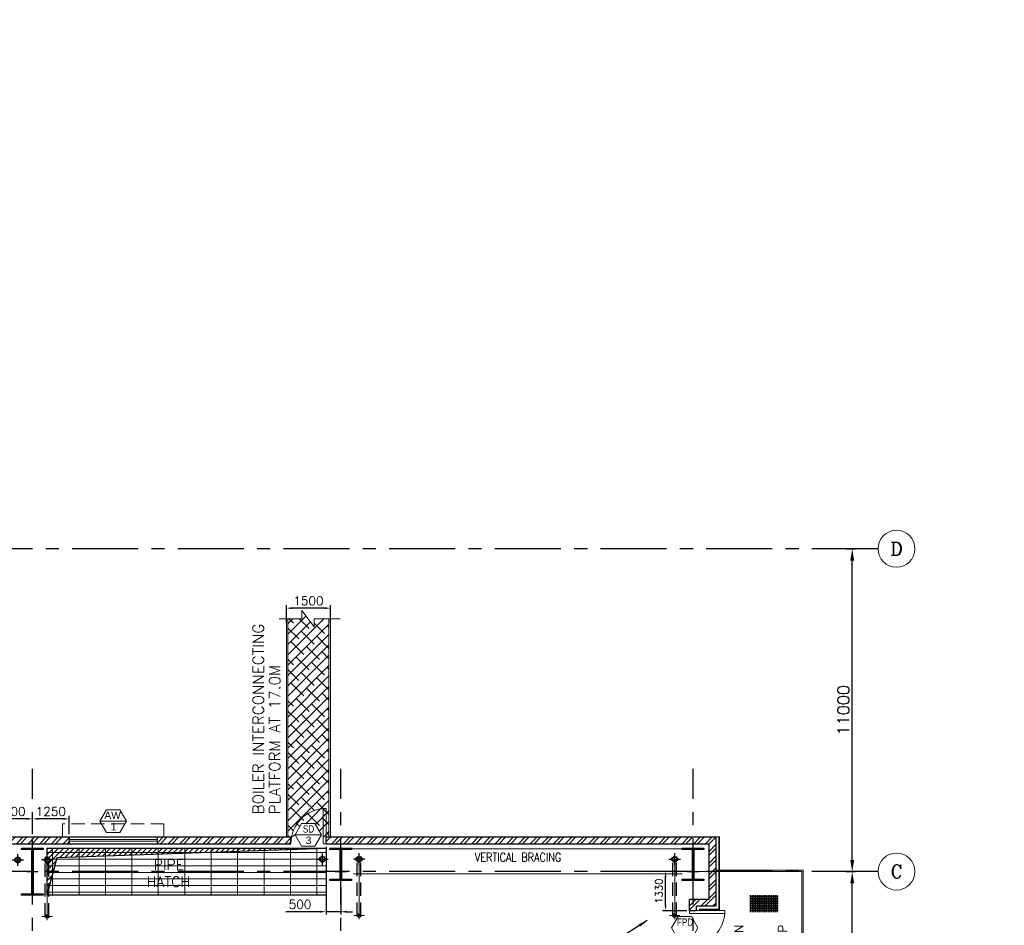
# Model space of a CAD drawing. Header units: inches. Extents: x 306235 to 1392759, y -66369 to 421098.
# Tile 53 of 91: x 537557 to 571094, y -8608 to 22248. Entities that reach past the tile are written whole.
import ezdxf
from ezdxf.enums import TextEntityAlignment as Align

# ---------------------------------------------------------------- set-up
doc = ezdxf.new("R2010")
doc.units = ezdxf.units.IN
doc.header["$LTSCALE"] = 1800
doc.header["$MEASUREMENT"] = 0
for name, pattern in [('1 NORTH ELEVATION$0$NORTH ELEVATION$0$HIDDEN', [0.375, 0.25, -0.125]), ('CENTER', [2, 1.25, -0.25, 0.25, -0.25]), ('CENTER2', [1.125, 0.75, -0.125, 0.125, -0.125]), ('DASHED', [0.75, 0.5, -0.25]), ('HIDDEN', [0.375, 0.25, -0.125]), ('HIDDEN2', [0.1875, 0.125, -0.0625])]:
    doc.linetypes.add(name, pattern=pattern)
doc.layers.get('0').update_dxf_attribs({"color": 253, "lineweight": 9})
for name, color, linetype, lineweight in [('2CON', 1, 'Continuous', 13), ('7', 8, 'CENTER', 13), ('A-CHEQUERED PLATE HATCH', 252, 'Continuous', 9), ('A-DOOR', 31, 'Continuous', 9), ('A-REMOVABLE GRATING', 252, 'Continuous', 9), ('A-WIN TAG', 3, 'Continuous', 13), ('A-WIN TAG TEXT', 3, 'Continuous', 13), ('BEAM-STRINGER', 2, 'Continuous', 9), ('BKT', 6, 'Continuous', 13), ('CL', 8, 'CENTER', 15), ('CLAD-1', 3, 'Continuous', 15), ('dimension line', 4, 'Continuous', 13), ('DRAIN', 251, 'DASHED', 25), ('HANDRAIL', 3, 'Continuous', 15), ('HATCH-1', 252, 'Continuous', 9), ('LEADER', 4, 'Continuous', 15), ('STAIR', 2, 'Continuous', 18), ('STAIR STEP', 11, 'Continuous', 5), ('STEEL', 231, 'Continuous', 18), ('STUB', 1, 'Continuous', 9), ('SUNSHADE', 2, '1 NORTH ELEVATION$0$NORTH ELEVATION$0$HIDDEN', 13), ('WALL HATCH', 251, 'Continuous', 13), ('WINDOW', 3, 'Continuous', 13)]:
    doc.layers.add(name, color=color, linetype=linetype, lineweight=lineweight)
for name, color, linetype in [('BRACING', 1, 'HIDDEN'), ('CEN', 2, 'CENTER'), ('COL', 1, 'Continuous'), ('DIM', 4, 'Continuous'), ('GRID', 251, 'CENTER'), ('OPENING', 40, 'Continuous'), ('RAIN WATER', 6, 'Continuous'), ('REV1', 3, 'Continuous'), ('TEXT', 3, 'Continuous'), ('WALL', 6, 'Continuous'), ('WALL1', 6, 'Continuous')]:
    doc.layers.add(name, color=color, linetype=linetype)
doc.styles.add('COMPLEX', font='complex')
doc.styles.add('ROAMNS', font='ROMANS.shx')
doc.styles.add('ROMANS', font='romans.shx')
doc.styles.add('ROMANT', font='romant')
doc.styles.get("Standard").update_dxf_attribs({"font": 'arial.ttf'})
doc.linetypes.add('FENCELINE1', pattern='A,0.25,-0.1,[133,ltypeshp.shx,S=0.1,R=0,X=-0.1,Y=0],-0.1,1', length=1.45)
doc.dimstyles.new('DIM INT 1', dxfattribs={"dimtxt": 300, "dimasz": 200, "dimexe": 100, "dimexo": 100, "dimgap": 100, "dimtad": 1, "dimdec": 0, "dimzin": 13, "dimdsep": 46, "dimlunit": 5, "dimtxsty": 'ROAMNS', "dimblk1": 'CLOSEDBLANK', "dimcen": 0.09, "dimclrd": 9, "dimclre": 9, "dimclrt": 4, "dimadec": 0, "dimazin": 0, "dimtfac": 1, "dimtdec": 0, "dimtix": 1, "dimtmove": 2, "dimatfit": 3, "dimfxl": 1, "dimtolj": 1, "dimtzin": 13, "dimarcsym": 0})
doc.dimstyles.new('DIM INT 2.5', dxfattribs={"dimtxt": 250, "dimasz": 180, "dimexe": 100, "dimexo": 100, "dimgap": 100, "dimtad": 1, "dimdec": 0, "dimzin": 13, "dimdsep": 46, "dimlunit": 5, "dimtxsty": 'ROAMNS', "dimcen": 0.09, "dimclrd": 9, "dimclre": 9, "dimclrt": 4, "dimadec": 0, "dimazin": 0, "dimtfac": 1, "dimtdec": 0, "dimtix": 1, "dimtmove": 2, "dimatfit": 3, "dimfxl": 1, "dimtolj": 1, "dimtzin": 13, "dimarcsym": 0})
doc.dimstyles.new('DIM100 x2', dxfattribs={"dimscale": 0, "dimtxt": 400, "dimasz": 400, "dimexe": 100, "dimexo": 100, "dimgap": 100, "dimtad": 1, "dimdec": 0, "dimzin": 13, "dimdsep": 46, "dimtxsty": 'ROMANS', "dimblk2": 'OBLIQUE', "dimcen": 100, "dimdle": 100, "dimclrd": 9, "dimclre": 9, "dimclrt": 4, "dimadec": 0, "dimazin": 0, "dimtfac": 1.1, "dimtdec": 0, "dimtix": 1, "dimtmove": 2, "dimatfit": 3, "dimfxl": 1, "dimtolj": 1, "dimtzin": 13, "dimarcsym": 0})
doc.dimstyles.get("Standard").update_dxf_attribs({"dimtxt": 0.18, "dimasz": 0.18, "dimexe": 0.18, "dimexo": 0.0625, "dimgap": 0.09, "dimtad": 0, "dimtih": 1, "dimtoh": 1, "dimdec": 4, "dimzin": 0, "dimdsep": 46, "dimtxsty": 'Standard', "dimcen": 0.09, "dimadec": 0, "dimazin": 0, "dimtfac": 1, "dimtdec": 4, "dimtofl": 0, "dimtmove": 0, "dimatfit": 3, "dimfxl": 1, "dimtolj": 1, "dimtzin": 0, "dimarcsym": 0})

# ---------------------------------------------------------------- blocks, each defined once
blk = doc.blocks.new('*D16')
at = {"layer": 'Defpoints', "color": 0, "transparency": 16777216}
for p in [(565612, -6779), (565914, -6779), (565612, -19779)]:
    blk.add_point(p, dxfattribs=at)
at = {"layer": 'dimension line', "color": 9, "lineweight": -2, "transparency": 16777216}
for p, q in [((565712, -6779), (566014, -6779)), ((565914, -19379), (565914, -7179)), ((565712, -19779), (566014, -19779))]:
    blk.add_line(p, q, dxfattribs=at)
at = {"layer": 'dimension line', "color": 9, "transparency": 16777216}
for points in [[(565847, -7179), (565981, -7179), (565914, -6779)], [(565847, -19379), (565981, -19379), (565914, -19779)]]:
    blk.add_solid(points, dxfattribs=at)
at = {"layer": 'dimension line', "color": 4, "transparency": 16777216, "insert": (565614, -13279), "char_height": 400, "attachment_point": 5, "rotation": 90, "style": 'ROMANS'}
blk.add_mtext('\\A1;13000', dxfattribs=at)
blk = doc.blocks.new('_Oblique')
at = {"color": 0, "linetype": 'ByBlock', "lineweight": -2}
blk.add_line((-0.5, -0.5), (0.5, 0.5), dxfattribs=at)
blk = doc.blocks.new('C-ROW COLUMN (above17m)')
at = {"layer": 'COL'}
h = blk.add_hatch(dxfattribs=at)
h.set_pattern_fill('ANSI31', color=256, scale=200, style=0)
h.set_pattern_definition([(45, (-78771.347, -120071.694), (-17.6776695, 17.6776695), [])])
h.paths.add_polyline_path([(22, 755), (-22, 755), (-22, -255), (22, -255)])
h.paths.add_polyline_path([(370, -300), (370, -255), (-370, -255), (-370, -300)])
h.paths.add_polyline_path([(-370, 800), (-370, 755), (370, 755), (370, 800)])
at = {"layer": 'CEN'}
for p, q in [((0, -300), (0, 800)), ((-192, 0), (192, 0))]:
    blk.add_line(p, q, dxfattribs=at)
at = {"layer": 'COL'}
for points in [[(-370, 800), (370, 800), (370, 755), (-370, 755)], [(-22, 755), (22, 755), (22, -255), (-22, -255)], [(-370, -255), (370, -255), (370, -300), (-370, -300)]]:
    blk.add_lwpolyline(points, close=True, dxfattribs=at)
blk = doc.blocks.new('GRD')
at = {"layer": 'CL', "linetype": 'Continuous'}
blk.add_circle((0, 419.99985), 419.99985, dxfattribs=at)
at = {"layer": 'CL', "color": 4, "style": 'COMPLEX'}
blk.add_attdef('GRD', text='', height=300, dxfattribs=at).set_placement((0, 419.99985), align=Align.MIDDLE)
blk = doc.blocks.new('*D471')
at = {"layer": 'Defpoints', "color": 0, "transparency": 16777216}
for p in [(546642, 2198), (546642, 1588), (548142, 1588)]:
    blk.add_point(p, dxfattribs=at)
at = {"layer": 'DIM', "color": 9, "lineweight": -2, "transparency": 16777216}
for p, q in [((546642, 1688), (546642, 2298)), ((547942, 2198), (546842, 2198)), ((548142, 1688), (548142, 2298))]:
    blk.add_line(p, q, dxfattribs=at)
at = {"layer": 'DIM', "color": 9, "transparency": 16777216}
for points in [[(546842, 2232), (546842, 2165), (546642, 2198)], [(547942, 2232), (547942, 2165), (548142, 2198)]]:
    blk.add_solid(points, dxfattribs=at)
at = {"layer": 'DIM', "color": 4, "transparency": 16777216, "insert": (547392, 2448), "char_height": 300, "attachment_point": 5, "style": 'ROAMNS'}
blk.add_mtext('\\A1;1500', dxfattribs=at)
blk = doc.blocks.new('_ClosedBlank')
at = {"color": 0, "linetype": 'ByBlock', "lineweight": -2}
for p, q in [((-1, 0.17), (0, 0)), ((-1, 0.17), (-1, -0.17)), ((0, 0), (-1, -0.17))]:
    blk.add_line(p, q, dxfattribs=at)
blk = doc.blocks.new('M_Door Single - 1200 x 2100mm D1-Level 1')
at = {"layer": 'A-DOOR'}
for p, q in [((500, 115), (500, 1315)), ((600, 1315), (500, 1315)), ((600, 115), (600, 1315)), ((600, 115), (500, 115))]:
    blk.add_line(p, q, dxfattribs=at)
blk.add_arc((600, 115), 1200, 90, 180, dxfattribs=at)
blk = doc.blocks.new('*D476')
at = {"layer": 'Defpoints', "color": 0, "transparency": 16777216}
for p in [(547992, -5829), (548492, -7215), (547992, -8145)]:
    blk.add_point(p, dxfattribs=at)
at = {"layer": 'DIM', "color": 9, "lineweight": -2, "transparency": 16777216}
for p, q in [((547992, -5929), (547992, -8245)), ((548492, -7315), (548492, -8245)), ((547792, -8145), (546620, -8145)), ((548492, -8145), (547992, -8145)), ((548692, -8145), (548892, -8145))]:
    blk.add_line(p, q, dxfattribs=at)
at = {"layer": 'DIM', "color": 9, "transparency": 16777216}
for points in [[(547792, -8112), (547792, -8178), (547992, -8145)], [(548692, -8112), (548692, -8178), (548492, -8145)]]:
    blk.add_solid(points, dxfattribs=at)
at = {"layer": 'DIM', "color": 4, "transparency": 16777216, "insert": (547106, -7895), "char_height": 300, "attachment_point": 5, "style": 'ROAMNS'}
blk.add_mtext('\\A1;500', dxfattribs=at)
blk = doc.blocks.new('*D536')
at = {"layer": 'Defpoints', "color": 0, "transparency": 16777216}
for p in [(536492, -4981), (536492, -5599), (537992, -5599)]:
    blk.add_point(p, dxfattribs=at)
at = {"layer": 'DIM', "color": 9, "lineweight": -2, "transparency": 16777216}
for p, q in [((536492, -5499), (536492, -4881)), ((537792, -4981), (536692, -4981)), ((537992, -5499), (537992, -4881))]:
    blk.add_line(p, q, dxfattribs=at)
at = {"layer": 'DIM', "color": 9, "transparency": 16777216}
for points in [[(536692, -4948), (536692, -5014), (536492, -4981)], [(537792, -4948), (537792, -5014), (537992, -4981)]]:
    blk.add_solid(points, dxfattribs=at)
at = {"layer": 'DIM', "color": 4, "transparency": 16777216, "insert": (537242, -4731), "char_height": 300, "attachment_point": 5, "style": 'ROAMNS'}
blk.add_mtext('\\A1;1500', dxfattribs=at)
blk = doc.blocks.new('*D543')
at = {"layer": 'Defpoints', "color": 0, "transparency": 16777216}
for p in [(537992, -4981), (537992, -5599), (539242, -5599)]:
    blk.add_point(p, dxfattribs=at)
at = {"layer": 'DIM', "color": 9, "lineweight": -2, "transparency": 16777216}
for p, q in [((537992, -5499), (537992, -4881)), ((539042, -4981), (538192, -4981)), ((539242, -5499), (539242, -4881))]:
    blk.add_line(p, q, dxfattribs=at)
at = {"layer": 'DIM', "color": 9, "transparency": 16777216}
for points in [[(538192, -4948), (538192, -5014), (537992, -4981)], [(539042, -4948), (539042, -5014), (539242, -4981)]]:
    blk.add_solid(points, dxfattribs=at)
at = {"layer": 'DIM', "color": 4, "transparency": 16777216, "insert": (538617, -4731), "char_height": 300, "attachment_point": 5, "style": 'ROAMNS'}
blk.add_mtext('\\A1;1250', dxfattribs=at)
blk = doc.blocks.new('*D581')
at = {"layer": 'Defpoints', "color": 0, "transparency": 16777216}
for p in [(565612, 4221), (565914, 4221), (565612, -6779)]:
    blk.add_point(p, dxfattribs=at)
at = {"layer": 'dimension line', "color": 9, "lineweight": -2, "transparency": 16777216}
for p, q in [((565712, 4221), (566014, 4221)), ((565914, -6379), (565914, 3821)), ((565712, -6779), (566014, -6779))]:
    blk.add_line(p, q, dxfattribs=at)
at = {"layer": 'dimension line', "color": 9, "transparency": 16777216}
for points in [[(565847, 3821), (565981, 3821), (565914, 4221)], [(565847, -6379), (565981, -6379), (565914, -6779)]]:
    blk.add_solid(points, dxfattribs=at)
at = {"layer": 'dimension line', "color": 4, "transparency": 16777216, "insert": (565614, -1279), "char_height": 400, "attachment_point": 5, "rotation": 90, "style": 'ROMANS'}
blk.add_mtext('\\A1;11000', dxfattribs=at)
blk = doc.blocks.new('*X668')
at = {"color": 0}
for p, q in [((12311, 26645), (12323, 26656)), ((12341, 26586), (12411, 26656)), ((12691, 26227), (12349, 26569)), ((12721, 26286), (12351, 26656)), ((12370, 26527), (12499, 26656)), ((12400, 26468), (12588, 26656)), ((12429, 26409), (12676, 26656)), ((12750, 26345), (12439, 26656)), ((12459, 26350), (12764, 26656)), ((12488, 26291), (12853, 26656)), ((12518, 26232), (12870, 26585)), ((12780, 26404), (12528, 26656)), ((12547, 26173), (12782, 26408)), ((12809, 26463), (12616, 26656)), ((12839, 26522), (12704, 26656)), ((12868, 26581), (12793, 26656)), ((12897, 26640), (12881, 26656)), ((12662, 26168), (12437, 26393)), ((12632, 26109), (12526, 26216)), ((12576, 26114), (12693, 26231))]:
    blk.add_line(p, q, dxfattribs=at)
blk = doc.blocks.new('CHQD')
at = {"layer": 'DIM', "linetype": 'Continuous'}
h = blk.add_hatch(dxfattribs=at)
h.set_pattern_fill('NET', color=8, scale=600, style=0)
h.set_pattern_definition([(0, (27159.59, -27284.97), (0, 75), []), (90, (27159.59, -27284.97), (-75, 5e-15), [])])
h.paths.add_polyline_path([(353, 575), (-364, 575), (-364, -595), (353, -595)])
blk = doc.blocks.new('A$C4D84554F')
at = {"layer": 'DIM', "xscale": 0.8, "yscale": 0.8, "zscale": 0.8}
blk.add_blockref('CHQD', (608, 271), dxfattribs=at)
blk = doc.blocks.new('A$C72DA0F19')
at = {"layer": 'HATCH-1'}
h = blk.add_hatch(dxfattribs=at)
h.set_pattern_fill('ANSI31', color=256, scale=100)
h.paths.add_polyline_path([(-125, 250), (125, 250), (125, 225), (-125, 225)])
h.paths.add_polyline_path([(10, 225), (10, -225), (-10, -225), (-10, 225)])
h.paths.add_polyline_path([(-125, -250), (125, -250), (125, -225), (-125, -225)])
at = {"layer": 'STUB'}
for points in [[(-125, 250), (125, 250), (125, 225), (-125, 225)], [(10, 225), (10, -225), (-10, -225), (-10, 225)], [(-125, -250), (125, -250), (125, -225), (-125, -225)]]:
    blk.add_lwpolyline(points, close=True, dxfattribs=at)
blk = doc.blocks.new('A$C212928E5')
at = {"layer": 'DIM', "linetype": 'Continuous'}
h = blk.add_hatch(dxfattribs=at)
h.set_pattern_fill('NET', color=8, scale=600, style=0)
h.set_pattern_definition([(180, (-15582.64, -23713.44), (0, 60.48), []), (90, (-15582.64, -23713.44), (60.48, 4e-15), [])])
h.paths.add_polyline_path([(6034, -1405), (6612, -1405), (6612, -1856), (6034, -1856)])
h = blk.add_hatch(dxfattribs=at)
h.set_pattern_fill('NET', color=8, scale=600, style=0)
h.set_pattern_definition([(180, (-15582.64, -25161.233), (0, 60.48), []), (90, (-15582.64, -25161.233), (60.48, 4e-15), [])])
h.paths.add_polyline_path([(6034, -2853), (6612, -2853), (6612, -3304), (6034, -3304)])
at = {"layer": 'BEAM-STRINGER'}
for p, q in [((10350, -1000), (10350, -115)), ((10350, -1000), (0, -1000)), ((10350, -2200), (2450, -2200)), ((2450, -2200), (2450, -2500)), ((10350, -2200), (10350, -2500)), ((4214, -2500), (2450, -2500)), ((10350, -2500), (4566, -2500)), ((4024, -3700), (0, -3700)), ((13000, -3700), (4376, -3700))]:
    blk.add_line(p, q, dxfattribs=at)
at = {"layer": 'BKT'}
for p, q in [((0, -3700), (0, -23)), ((7500, -2200), (7500, -250)), ((13000, -3700), (13000, -23))]:
    blk.add_line(p, q, dxfattribs=at)
at = {"layer": 'COL', "color": 9}
for p, q in [((2142, -1571), (2265, -1571)), ((2142, -1641), (2142, -1571)), ((2142, -1641), (2265, -1641)), ((2265, -1711), (2265, -1474)), ((2501, -1592), (2265, -1474)), ((2501, -1592), (2265, -1711)), ((10237, -1612), (10474, -1494)), ((10237, -1612), (10473, -1730)), ((10473, -1730), (10473, -1494)), ((10596, -1591), (10474, -1591)), ((10596, -1661), (10474, -1661)), ((10596, -1661), (10596, -1591)), ((2494, -3086), (2257, -2968)), ((2258, -3205), (2258, -2968)), ((10232, -3107), (10468, -2989)), ((10468, -3225), (10468, -2989)), ((2135, -3065), (2257, -3065)), ((2135, -3135), (2135, -3065)), ((2135, -3135), (2257, -3135)), ((2494, -3086), (2258, -3205)), ((10231, -3107), (10467, -3225)), ((10590, -3086), (10468, -3086)), ((10590, -3156), (10468, -3156)), ((10590, -3156), (10590, -3086))]:
    blk.add_line(p, q, dxfattribs=at)
at = {"layer": 'HANDRAIL', "linetype": 'FENCELINE1', "ltscale": 0.25}
for p, q in [((10300, -950), (10300, -115)), ((10300, -950), (-50, -950)), ((-50, -3750), (-50, -950)), ((13050, -3750), (13050, -775)), ((4016, -3750), (-50, -3750)), ((13050, -3750), (4368, -3750))]:
    blk.add_line(p, q, dxfattribs=at)
for points in [[(4221, -2450), (2500, -2450), (2500, -2250), (10300, -2250), (10300, -2450), (8199, -2450)], [(8199, -2450), (4573, -2450)]]:
    blk.add_lwpolyline(points, dxfattribs=at)
at = {"layer": 'STAIR STEP'}
for p, q in [((2500, -2200), (2500, -1000)), ((2750, -2200), (2750, -1000)), ((3000, -2200), (3000, -1000)), ((3250, -2200), (3250, -1000)), ((3500, -2200), (3500, -1000)), ((3750, -2200), (3750, -1000)), ((4000, -2200), (4000, -1000)), ((4250, -2200), (4250, -1000)), ((4500, -2200), (4500, -1000)), ((4750, -2200), (4750, -1000)), ((5000, -2200), (5000, -1000)), ((7750, -2200), (7750, -1000)), ((8000, -2200), (8000, -1000)), ((8250, -2200), (8250, -1000)), ((8500, -2200), (8500, -1000)), ((8750, -2200), (8750, -1000)), ((9000, -2200), (9000, -1000)), ((9250, -2200), (9250, -1000)), ((9500, -2200), (9500, -1000)), ((9750, -2200), (9750, -1000)), ((10000, -2200), (10000, -1000)), ((10250, -2200), (10250, -1000)), ((4250, -3046), (4250, -3023))]:
    blk.add_line(p, q, dxfattribs=at)
at = {"layer": 'STAIR STEP', "linetype": 'HIDDEN2'}
for p, q in [((2500, -3700), (2500, -2500)), ((2750, -3700), (2750, -2500)), ((3000, -3700), (3000, -2500)), ((3250, -3700), (3250, -2500)), ((3500, -3700), (3500, -2500)), ((3750, -3700), (3750, -2500)), ((4000, -3700), (4000, -2500)), ((4750, -3700), (4750, -2500)), ((5000, -3700), (5000, -2500)), ((7750, -3700), (7750, -2500)), ((8000, -3700), (8000, -2500)), ((8250, -3700), (8250, -2500)), ((8500, -3700), (8500, -2500)), ((8750, -3700), (8750, -2500)), ((9000, -3700), (9000, -2500)), ((9250, -3700), (9250, -2500)), ((9500, -3700), (9500, -2500)), ((9750, -3700), (9750, -2500)), ((10000, -3700), (10000, -2500)), ((10250, -3700), (10250, -2500)), ((4500, -3700), (4500, -2898))]:
    blk.add_line(p, q, dxfattribs=at)
at = {"layer": 'STAIR STEP'}
for points in [[(4231, -2380), (4160, -2898), (4025, -2898), (4291, -3046), (4134, -3046), (3998, -3856)], [(4583, -2380), (4511, -2898), (4377, -2898), (4643, -3046), (4486, -3046), (4350, -3856)]]:
    blk.add_lwpolyline(points, dxfattribs=at)
at = {"layer": 'COL', "color": 8, "yscale": 0.3937500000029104, "zscale": 0.3937500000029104}
for p, xscale, rotation in [((12760, -6556), 0.3937500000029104, 90), ((-22, -6576), -0.3937500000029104, 270), ((12753, -8050), 0.3937500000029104, 90), ((-28, -8071), -0.3937500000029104, 270)]:
    blk.add_blockref('*X668', p, dxfattribs=dict(at, xscale=xscale, rotation=rotation))
at = {"layer": 'DIM', "xscale": -1.00800000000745, "yscale": 1.008000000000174, "zscale": 1.008}
for p in [(1702, -2659), (12512, -2689)]:
    blk.add_blockref('A$C4D84554F', p, dxfattribs=at)
at = {"layer": 'STUB'}
blk.add_blockref('A$C72DA0F19', (7500, 0), dxfattribs=at)
at = {"layer": 'TEXT', "style": 'ROAMNS'}
for s, p in [('UP', (1443, -1690)), ('DN', (10642, -1710)), ('DN', (1519, -3184)), ('UP', (10640, -3205))]:
    blk.add_text(s, height=300, dxfattribs=at).set_placement(p)
blk = doc.blocks.new('*D673')
at = {"layer": 'Defpoints', "color": 0, "transparency": 16777216}
for p in [(560377, -6779), (560377, -8109)]:
    blk.add_point(p, dxfattribs=at)
at = {"layer": 'REV1', "color": 9, "lineweight": -2, "transparency": 16777216}
for p, q in [((560277, -6779), (559455, -6779)), ((559555, -7929), (559555, -6959)), ((560277, -8109), (559455, -8109))]:
    blk.add_line(p, q, dxfattribs=at)
at = {"layer": 'REV1', "color": 9, "transparency": 16777216}
for points in [[(559525, -6959), (559585, -6959), (559555, -6779)], [(559525, -7929), (559585, -7929), (559555, -8109)]]:
    blk.add_solid(points, dxfattribs=at)
at = {"layer": 'REV1', "color": 4, "transparency": 16777216, "insert": (559330, -7444), "char_height": 250, "attachment_point": 5, "rotation": 90, "style": 'ROAMNS', "bg_fill": 3, "box_fill_scale": 1.25, "bg_fill_color": 256, "bg_fill_true_color": 13158600, "bg_fill_transparency": 0}
blk.add_mtext('\\A1;1330', dxfattribs=at)
at = {"layer": 'Defpoints', "color": 0, "transparency": 16777216}
blk.add_point((559555, -6779), dxfattribs=at)
blk = doc.blocks.new('RWDP')
at = {"layer": 'RAIN WATER', "linetype": 'CENTER2', "ltscale": 0.05}
for p, q in [((700, -600), (300, -600)), ((500, -400), (500, -800))]:
    blk.add_line(p, q, dxfattribs=at)
at = {"layer": 'RAIN WATER', "linetype": 'HIDDEN2', "ltscale": 0.25}
blk.add_circle((500, -600), 100, dxfattribs=at)
at = {"layer": 'RAIN WATER', "ltscale": 0.25}
blk.add_circle((500, -600), 75, dxfattribs=at)

msp = doc.modelspace()

# ---------------------------------------------------------------- hatches: boundary and pattern name
at = {"layer": 'A-CHEQUERED PLATE HATCH', "linetype": 'Continuous'}
h = msp.add_hatch(dxfattribs=at)
h.set_pattern_fill('ANSI38', color=256, scale=2000, angle=180, style=0)
h.set_pattern_definition([(225, (-28084.2, -160863.58), (176.7767, -176.7767), []), (315, (-28084.2, -160863.58), (530.33009, -176.7767), [625, -375])])
h.paths.add_polyline_path([(547169.1, 1838.8), (546691.6, 1838.8), (546691.6, -5598.7), (546976.9, -5598.7), (546934, -5524.4), (547159, -5134.7), (547609, -5134.7), (547834, -5524.4), (547791.1, -5598.7), (548091.6, -5599.8), (548091.6, 1837.7), (547584.1, 1838.8), (547584.1, 1564.4), (547169.1, 2119.6)])
at = {"layer": 'A-REMOVABLE GRATING'}
h = msp.add_hatch(dxfattribs=at)
h.set_pattern_fill('GRATE', color=256, scale=7200, style=0)
h.set_pattern_definition([(0, (-87722.1, -144504), (0, 225), []), (90, (-87722.1, -144504), (-900, 6e-14), [])])
h.paths.add_polyline_path([(538491.6, -5978.7), (547991.6, -5978.7), (547991.6, -7578.7), (538491.6, -7578.7)])
h.paths.add_polyline_path([(541792.5, -7384.8), (543484.2, -7384.8), (543484.2, -6276.5), (541792.5, -6276.5)], flags=24)
at = {"layer": 'COL'}
h = msp.add_hatch(dxfattribs=at)
h.set_pattern_fill('ANSI31', color=256, scale=200, style=0)
h.set_pattern_definition([(45, (459220.25, -126850.383), (-17.6776695, 17.6776695), [])])
h.paths.add_polyline_path([(538361.6, -5978.7), (537621.6, -5978.7), (537621.6, -6023.7), (538361.6, -6023.7)])
h.paths.add_polyline_path([(538014.1, -6023.7), (537969.1, -6023.7), (537969.1, -7533.7), (538014.1, -7533.7)])
h.paths.add_polyline_path([(538361.6, -7533.7), (537621.6, -7533.7), (537621.6, -7578.7), (538361.6, -7578.7)])
at = {"layer": 'OPENING'}
h = msp.add_hatch(dxfattribs=at)
h.set_pattern_fill('ANSI31', color=8, scale=1000, style=0)
h.set_pattern_definition([(45, (-87722.11, -144504), (-88.388348, 88.388348), [])])
h.paths.add_polyline_path([(547991.6, -5978.7), (538491.6, -5978.7), (538491.6, -6778.7), (538706, -6778.7), (538834.6, -6298.5)])
h.paths.add_polyline_path([(538706, -6778.7), (538491.6, -6778.7), (538491.6, -7578.7)])
at = {"layer": 'WALL HATCH'}
h = msp.add_hatch(dxfattribs=at)
h.set_pattern_fill('ANSI32', color=256, scale=750, style=0)
h.set_pattern_definition([(45, (-125722.24, -188915.74), (-198.87378, 198.87378), []), (45, (-125589.66, -188915.74), (-198.87378, 198.87378), [])])
h.paths.add_polyline_path([(547991.6, -5598.7), (547991.6, -5828.7), (561266.6, -5828.7), (561266.6, -5598.7)])
h.paths.add_polyline_path([(509991.6, -5598.8), (509991.6, -5828.7), (511991.6, -5828.7), (511991.6, -5598.8), (514991.6, -5598.8), (514991.6, -5828.7), (517741.6, -5828.7), (517741.6, -5598.8), (520741.6, -5598.8), (520741.6, -5828.7), (522741.6, -5828.7), (522741.6, -5598.8), (525741.6, -5598.8), (525741.6, -5828.7), (528491.6, -5828.7), (528491.6, -5598.8), (531491.6, -5598.8), (531491.6, -5828.7), (533491.6, -5828.7), (533491.6, -5598.8), (536491.6, -5598.8), (536491.6, -5828.7), (539241.6, -5828.7), (539241.6, -5598.8), (542241.6, -5598.8), (542241.6, -5828.7), (546791.6, -5828.7), (546791.6, -5598.7), (500691.6, -5598.7), (500691.6, -5828.7), (506991.6, -5828.7), (506991.6, -5598.8)])
h.paths.add_polyline_path([(484186.6, -5598.7), (484186.6, -5828.7), (499491.6, -5828.7), (499491.6, -5598.7)])
h = msp.add_hatch(dxfattribs=at)
h.set_pattern_fill('ANSI32', color=256, scale=750, style=0)
h.set_pattern_definition([(45, (-150584.2, -160863.58), (-198.87378, 198.87378), []), (45, (-150451.62, -160863.58), (-198.87378, 198.87378), [])])
h.paths.add_polyline_path([(560376.6, -14778.7), (560606.6, -14778.7), (560606.6, -11733.9), (560376.6, -11733.9)])
h.paths.add_polyline_path([(560606.6, -17778.7), (560376.6, -17778.7), (560376.6, -18878.7), (560606.6, -18878.7)])
h.paths.add_polyline_path([(560376.6, -8108.7), (560606.6, -8108.7), (560606.6, -7958.7), (561266.6, -7958.7), (561266.6, -5828.7), (561036.6, -5828.7), (561036.6, -7728.7), (560376.6, -7728.7)])
h.paths.add_polyline_path([(560606.6, -9308.7), (560376.6, -9308.7), (560376.6, -11733.9), (560606.6, -11733.9)])

# ---------------------------------------------------------------- linework, layer by layer
at = {"layer": '2CON'}
for p, q in [((541191.6, -5060.6), (540291.6, -5060.6)), ((547834, -5524.4), (546934, -5524.4))]:
    msp.add_line(p, q, dxfattribs=at)
at = {"layer": '7'}
for p, q in [((538491.6, -6178.7), (538491.6, -8439.3)), ((549116.6, -6153.7), (549116.6, -8414.3)), ((559866.6, -6153.7), (559866.6, -8414.3))]:
    msp.add_line(p, q, dxfattribs=at)
at = {"layer": '7', "ltscale": 0.5}
for p, q in [((538314.8, -8303.7), (538671.7, -8303.7)), ((548939.8, -8278.7), (549296.7, -8278.7)), ((559689.8, -8278.7), (560046.7, -8278.7))]:
    msp.add_line(p, q, dxfattribs=at)
at = {"layer": 'A-WIN TAG'}
for points in [[(540516.6, -4670.9), (540291.6, -5060.6), (540516.6, -5450.4), (540966.6, -5450.4), (541191.6, -5060.6), (540966.6, -4670.9)], [(547159, -5134.7), (546934, -5524.4), (547159, -5914.1), (547609, -5914.1), (547834, -5524.4), (547609, -5134.7)], [(559984.8, -8307.3), (559759.8, -8697), (559984.8, -9086.7), (560434.8, -9086.7), (560659.8, -8697), (560434.8, -8307.3)]]:
    msp.add_lwpolyline(points, close=True, dxfattribs=at)
at = {"layer": 'BRACING', "const_width": 40}
for points in [[(548891.6, -6001.2), (560091.6, -6001.2)], [(548921.6, -6856.2), (560121.6, -6856.2)]]:
    msp.add_lwpolyline(points, dxfattribs=at)
at = {"layer": 'CEN'}
for p, q in [((537991.6, -7578.7), (537991.6, -5978.7)), ((537800, -6778.7), (538183.2, -6778.7))]:
    msp.add_line(p, q, dxfattribs=at)
at = {"layer": 'CLAD-1'}
msp.add_line((560606.6, -8108.7), (560734.6, -8108.7), dxfattribs=at)
at = {"layer": 'CLAD-1', "flags": 128}
for points in [[(561266.6, -5598.7), (561366.6, -5598.7), (561366.6, -8058.7), (560706.6, -8058.7), (560706.6, -8108.7)], [(560734.6, -8108.7), (560734.6, -8086.7), (561394.6, -8086.7), (561394.6, -5598.7), (561266.6, -5598.7)]]:
    msp.add_lwpolyline(points, dxfattribs=at)
at = {"layer": 'COL'}
for points in [[(537621.6, -5978.7), (538361.6, -5978.7), (538361.6, -6023.7), (537621.6, -6023.7)], [(537969.1, -6023.7), (538014.1, -6023.7), (538014.1, -7533.7), (537969.1, -7533.7)], [(537621.6, -7533.7), (538361.6, -7533.7), (538361.6, -7578.7), (537621.6, -7578.7)]]:
    msp.add_lwpolyline(points, close=True, dxfattribs=at)
at = {"layer": 'DRAIN', "color": 4, "linetype": 'HIDDEN'}
for p, q in [((538429.1, -8303.7), (538429.1, -6456.8)), ((538554.1, -8303.7), (538554.1, -6456.8)), ((549054.1, -8278.7), (549054.1, -6431.8)), ((549179.1, -8278.7), (549179.1, -6431.8)), ((559804.1, -8278.7), (559804.1, -6431.8)), ((559929.1, -8278.7), (559929.1, -6431.8))]:
    msp.add_line(p, q, dxfattribs=at)
at = {"layer": 'GRID'}
for p, q in [((566791.6, 4221.3), (434691.6, 4221.3)), ((537991.6, -58299.5), (537991.6, -3278.7)), ((537991.6, -58299.5), (537991.6, -3278.7)), ((548491.6, -58299.5), (548491.6, -3278.7)), ((548491.6, -58299.5), (548491.6, -3278.7)), ((560491.6, -58299.5), (560491.6, -3278.7)), ((560491.6, -58299.5), (560491.6, -3278.7)), ((566791.6, -6778.7), (431691.6, -6778.7)), ((566791.6, -6778.7), (431691.6, -6778.7))]:
    msp.add_line(p, q, dxfattribs=at)
at = {"layer": 'OPENING'}
msp.add_lwpolyline([(538491.6, -5978.7), (547991.6, -5978.7), (547991.6, -7578.7), (538491.6, -7578.7)], close=True, dxfattribs=at)
msp.add_lwpolyline([(538491.6, -7578.7), (538834.6, -6298.5), (547991.6, -5978.7)], dxfattribs=at)
at = {"layer": 'RAIN WATER', "linetype": 'CENTER2', "ltscale": 0.05}
for p, q in [((547666.6, -6353.7), (548066.6, -6353.7)), ((547866.6, -6553.7), (547866.6, -6153.7)), ((549316.6, -6353.7), (548916.6, -6353.7)), ((549116.6, -6553.7), (549116.6, -6153.7)), ((559666.6, -6353.7), (560066.6, -6353.7)), ((559866.6, -6553.7), (559866.6, -6153.7))]:
    msp.add_line(p, q, dxfattribs=at)
at = {"layer": 'RAIN WATER', "linetype": 'HIDDEN2', "ltscale": 0.25}
for centre, radius in [((547866.6, -6353.7), 100), ((549116.6, -6353.7), 100), ((559866.6, -6353.7), 100), ((538491.6, -8303.7), 62.5), ((549116.6, -8278.7), 62.5), ((559866.6, -8278.7), 62.5)]:
    msp.add_circle(centre, radius, dxfattribs=at)
at = {"layer": 'RAIN WATER', "ltscale": 0.25}
for centre in [(547866.6, -6353.7), (549116.6, -6353.7), (559866.6, -6353.7)]:
    msp.add_circle(centre, 75, dxfattribs=at)
at = {"layer": 'RAIN WATER', "color": 6}
for centre in [(538491.6, -8303.7), (549116.6, -8278.7), (559866.6, -8278.7)]:
    msp.add_circle(centre, 50, dxfattribs=at)
at = {"layer": 'STAIR', "linetype": 'FENCELINE1', "ltscale": 0.25}
for p, q in [((546691.6, -5598.7), (546691.6, 1838.8)), ((548091.6, -5601), (548091.6, 1838.8))]:
    msp.add_line(p, q, dxfattribs=at)
at = {"layer": 'STEEL'}
for p, q in [((546641.6, -5598.7), (546641.6, 1838.8)), ((548141.6, -5601), (548141.6, 1838.8))]:
    msp.add_line(p, q, dxfattribs=at)
msp.add_lwpolyline([(546396.6, 1838.8), (547169.1, 1838.8), (547169.1, 2119.6), (547584.1, 1564.4), (547584.1, 1838.8), (548477.9, 1838.8)], dxfattribs=at)
at = {"layer": 'SUNSHADE'}
msp.add_lwpolyline([(542471.6, -5598.7), (542471.6, -5148.7), (539011.6, -5148.7), (539011.6, -5598.7)], dxfattribs=at)
at = {"layer": 'WALL'}
for p, q in [((500691.6, -5598.7), (546791.6, -5598.7)), ((539241.6, -5598.8), (539241.6, -5828.8)), ((542241.6, -5598.8), (542241.6, -5828.8)), ((546791.6, -5828.7), (546791.6, -5598.7)), ((547991.6, -5828.7), (547991.6, -5598.7)), ((547991.6, -5598.7), (561266.6, -5598.7)), ((561266.6, -5598.7), (561266.6, -7958.7)), ((500691.6, -5828.7), (546791.6, -5828.7)), ((547991.6, -5828.7), (561036.6, -5828.7)), ((561036.6, -7728.7), (561036.6, -5828.7))]:
    msp.add_line(p, q, dxfattribs=at)
at = {"layer": 'WALL', "ltscale": 0.25}
for p, q in [((539241.6, -5598.7), (539241.6, -5828.9)), ((542241.6, -5598.7), (542241.6, -5828.9))]:
    msp.add_line(p, q, dxfattribs=at)
at = {"layer": 'WALL1'}
for p, q in [((561036.6, -7728.7), (560376.6, -7728.7)), ((560376.6, -8108.7), (560376.6, -7728.7)), ((561266.6, -7958.7), (560606.6, -7958.7)), ((560606.6, -8108.7), (560606.6, -7958.7)), ((560376.6, -8108.7), (560606.6, -8108.7))]:
    msp.add_line(p, q, dxfattribs=at)
at = {"layer": 'WINDOW', "ltscale": 100}
for p, q in [((542241.6, -5687.4), (539241.6, -5687.4)), ((542241.6, -5737.4), (539241.6, -5737.4))]:
    msp.add_line(p, q, dxfattribs=at)
msp.add_lwpolyline([(539241.6, -5828.8), (539241.6, -5598.8), (542241.6, -5598.8), (542241.6, -5828.8)], close=True, dxfattribs=at)

# ---------------------------------------------------------------- block references
for p in [(548491.6, -6778.7), (560491.6, -6778.7)]:
    msp.add_blockref('C-ROW COLUMN (above17m)', p)
at = {"layer": 'A-DOOR'}
msp.add_blockref('M_Door Single - 1200 x 2100mm D1-Level 1', (547391.6, -5943.7), dxfattribs=at)
at = {"layer": 'A-DOOR', "xscale": -1, "rotation": 270.0000000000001}
msp.add_blockref('M_Door Single - 1200 x 2100mm D1-Level 1', (560261.6, -8708.7), dxfattribs=at)
at = {"layer": 'DIM', "xscale": 1.5, "yscale": 1.5, "zscale": 1.5}
for p, values in [((567421.6, 3592.8), {'GRD': 'D'}), ((567421.6, -7407.2), {'GRD': 'C'})]:
    msp.add_blockref('GRD', p, dxfattribs=at).add_auto_attribs(values)
at = {"layer": 'RAIN WATER', "rotation": 180}
msp.add_blockref('RWDP', (537991.6, -6978.7), dxfattribs=at)
at = {"layer": 'RAIN WATER', "xscale": -1, "rotation": 180}
msp.add_blockref('RWDP', (537991.6, -6978.7), dxfattribs=at)
at = {"layer": 'WALL', "color": 1, "true_color": 0xff0000, "rotation": 90}
msp.add_blockref('A$C212928E5', (560491.6, -19778.7), dxfattribs=at)

# ---------------------------------------------------------------- texts
at = {"layer": 'A-WIN TAG TEXT'}
for s, p in [('AW', (540721.9, -4860.7)), ('1', (540753.2, -5246.5)), ('3', (547395.6, -5710.3))]:
    msp.add_text(s, height=250, dxfattribs=at).set_placement(p, align=Align.MIDDLE)
at = {"layer": 'A-WIN TAG TEXT', "width": 0.8}
for s, p in [('SD', (547395.3, -5324.5)), ('FPD', (560221.1, -8497.1))]:
    msp.add_text(s, height=250, dxfattribs=at).set_placement(p, align=Align.MIDDLE)
at = {"layer": 'TEXT', "insert": (452568.4, 22148.1), "char_height": 500, "attachment_point": 1, "style": 'ROMANT', "bg_fill": 3, "box_fill_scale": 1.2, "bg_fill_color": 256, "bg_fill_transparency": 0}
msp.add_mtext_dynamic_manual_height_columns('\\pi1300.3;{\\W0.85;CONTROL \\P\\pi865.22;EQUIPMENT \\P\\pi1877.1;ROOM\\P\\pi450.34;(FOR UNIT#1)}', width=5535.2, gutter_width=1, heights=[0], dxfattribs=at)
at = {"layer": 'TEXT', "color": 3, "char_height": 375, "attachment_point": 4, "rotation": 90, "style": 'ROMANS'}
for s, insert in [('BOILER INTERCONNECTING', (545684.2, -4825.7)), ('PLATFORM AT 17.0M', (546242, -4825.7))]:
    msp.add_mtext(s, dxfattribs=dict(at, insert=insert))
at = {"layer": 'TEXT', "color": 3, "insert": (541880, -6364, -1000), "char_height": 350, "width": 1419.658, "attachment_point": 1, "style": 'ROMANS'}
msp.add_mtext(' PIPE HATCH', dxfattribs=at)
at = {"layer": 'TEXT', "insert": (553060.4, -6138.7), "char_height": 300, "width": 3869.478, "attachment_point": 1, "style": 'ROMANS'}
msp.add_mtext('{\\W0.8;VERTICAL BRACING}', dxfattribs=at)

# ---------------------------------------------------------------- dimensions: what is measured, and where the dimension line sits
at = {"layer": 'DIM'}
dim = msp.add_linear_dim(base=(546641.6, 2198.4), p1=(548141.6, 1588.2), p2=(546641.6, 1588.2), dimstyle='DIM INT 1', dxfattribs=at)
dim.commit()
dim.dimension.update_dxf_attribs({"geometry": '*D471', "text_midpoint": (547391.6, 2448.4)})
for base, p1, p2, picture, middle in [((536491.6, -4981), (537991.6, -5598.7), (536491.6, -5598.7), '*D536', (537241.6, -4731)), ((537991.6, -4981), (539241.6, -5598.7), (537991.6, -5598.7), '*D543', (538616.6, -4731))]:
    dim = msp.add_linear_dim(base=base, p1=p1, p2=p2, dimstyle='DIM INT 1', override={"dimtmove": 0}, dxfattribs=at)
    dim.commit()
    dim.dimension.update_dxf_attribs({"geometry": picture, "text_midpoint": middle})
dim = msp.add_linear_dim(base=(547991.6, -8144.9), p1=(548491.6, -7214.7), p2=(547991.6, -5828.7), dimstyle='DIM INT 1', override={"dimtmove": 0}, dxfattribs=at)
dim.commit()
dim.dimension.update_dxf_attribs({"geometry": '*D476', "text_midpoint": (547105.9, -8144.9), "dimtype": 160})
at = {"layer": 'dimension line'}
dim = msp.add_linear_dim(base=(565914, -6778.7), p1=(565612, -19778.7), p2=(565612, -6778.7), angle=90, dimstyle='DIM100 x2', override={"dimscale": 1}, dxfattribs=at)
dim.commit()
dim.dimension.update_dxf_attribs({"geometry": '*D16', "text_midpoint": (565614, -13278.7)})

# ---------------------------------------------------------------- leaders
at = {"layer": 'LEADER'}
msp.add_leader([(558932.9, -8444.9, -100), (558042.1, -9006.6, -100)], dimstyle='Standard', override={"dimtxt": 350, "dimasz": 300, "dimexe": 0, "dimexo": 0, "dimgap": 100, "dimtad": 0, "dimtih": 0, "dimtoh": 0, "dimdec": 0, "dimtxsty": 'ROMANS', "dimcen": 0, "dimclrd": 9, "dimclre": 9, "dimclrt": 256, "dimtdec": 0, "dimtix": 1, "dimtofl": 1, "dimatfit": 0}, dxfattribs=at)

# ---------------------------------------------------------------- next in the draw order: texts
at = {"layer": 'TEXT', "char_height": 500, "attachment_point": 1, "style": 'ROMANT', "bg_fill": 3, "box_fill_scale": 1.2, "bg_fill_color": 256, "bg_fill_transparency": 0}
for s, width, insert in [('\\pi954.09;{\\W0.85;CONTROL \\P\\pi518.97;EQUIPMENT \\P\\pi1530.9;ROOM\\P\\pi104.09;(FOR UNIT#2)}', 4842.708, (464686.4, 22038.1)), ('\\pi1300.3;{\\W0.85;CONTROL \\P\\pi865.22;EQUIPMENT \\P\\pi1877.1;ROOM\\P\\pi450.34;(FOR UNIT#1)}', 5535.2, (443675.4, 372.9))]:
    msp.add_mtext_dynamic_manual_height_columns(s, width=width, gutter_width=1, heights=[0], dxfattribs=dict(at, insert=insert))

# ---------------------------------------------------------------- next in the draw order: dimensions: what is measured, and where the dimension line sits
at = {"layer": 'REV1', "color": 1, "true_color": 0xff0000}
dim = msp.add_linear_dim(base=(559554.9, -6778.7), p1=(560376.6, -8108.7), p2=(560376.6, -6778.7), angle=90, dimstyle='DIM INT 2.5', override={"dimfxl": 0.18, "dimtfill": 1, "dimarcsym": 2}, dxfattribs=at)
dim.commit()
dim.dimension.update_dxf_attribs({"geometry": '*D673', "text_midpoint": (559329.9, -7443.7)})

# ---------------------------------------------------------------- next in the draw order: texts
at = {"layer": 'TEXT', "insert": (473778.4, 433.8), "char_height": 500, "attachment_point": 1, "style": 'ROMANT', "bg_fill": 3, "box_fill_scale": 1.2, "bg_fill_color": 256, "bg_fill_transparency": 0}
msp.add_mtext_dynamic_manual_height_columns('\\pi954.09;{\\W0.85;CONTROL \\P\\pi518.97;EQUIPMENT \\P\\pi1530.9;ROOM\\P\\pi104.09;(FOR UNIT#2)}', width=4842.708, gutter_width=1, heights=[0], dxfattribs=at)

# ---------------------------------------------------------------- next in the draw order: dimensions: what is measured, and where the dimension line sits
at = {"layer": 'dimension line'}
dim = msp.add_linear_dim(base=(565914, 4221.3), p1=(565612, -6778.7), p2=(565612, 4221.3), angle=90, dimstyle='DIM100 x2', override={"dimscale": 1}, dxfattribs=at)
dim.commit()
dim.dimension.update_dxf_attribs({"geometry": '*D581', "text_midpoint": (565614, -1278.7)})

doc.saveas('drawing.dxf')
